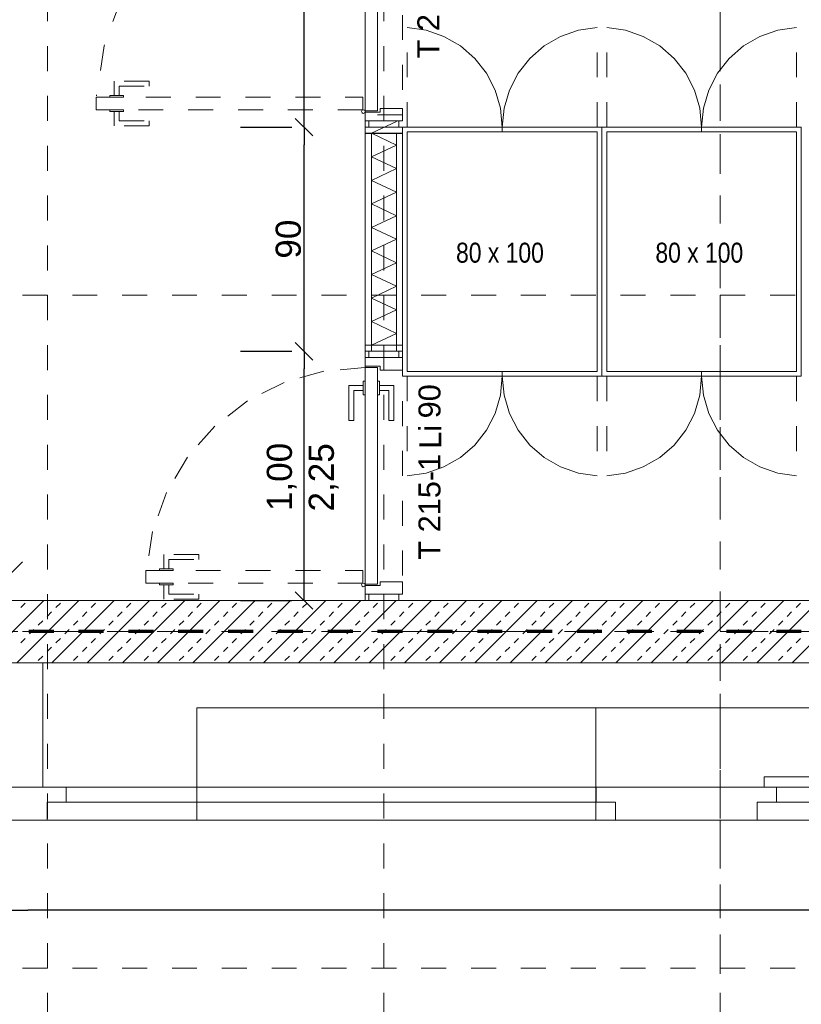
# Model space of a CAD drawing. Header units: metres. Extents: x -45.2 to 14.3, y -31.8 to 10.2.
# Tile 47 of 141: x -36.6 to -33.4, y -6.9 to -2.9. Entities that reach past the tile are written whole.
import ezdxf

# ---------------------------------------------------------------- set-up
doc = ezdxf.new("R2010")
doc.units = ezdxf.units.M
doc.header["$LTSCALE"] = 0.05
for name, pattern in [('Achsen 01', [5.291531, 3.175, -1.058062, 0.352704, -0.705764]), ('gestrichelt - 01', [2, 1, -1]), ('ISO-07 Punktiert', [0.889, 0.127, -0.762]), ('Raster 01', [2, 1, -1]), ('VW-01 Strichlinie kurz', [2, 1, -1])]:
    doc.linetypes.add(name, pattern=pattern)
doc.layers.get('0').update_dxf_attribs({"lineweight": 25})
for name, color, linetype, lineweight in [('013_Beton und Stahlbetonarbeiten-340 Innenwände', 7, 'Continuous', 18), ('027_Tischlerarbeiten-340 Innentüren', 7, 'Continuous', 9), ('031_Metallbauarbeiten-340 Innentüren _ Elemente', 7, 'Continuous', 9), ('039_Trockenbauarbeiten-000 Sturz', 7, 'ISO-07 Punktiert', 9), ('039_Trockenbauarbeiten-340 Gipskarton', 7, 'Continuous', 9), ('AV1-Brandschutzkonzept-Brandschutzkonzept', 7, 'Continuous', 5), ('AV1-Einrichtung Bemaßung', 7, 'Continuous', 9), ('Keine', 7, 'Continuous', 9)]:
    doc.layers.add(name, color=color, linetype=linetype, lineweight=lineweight)
for name, color, linetype, lineweight, true_color in [('039_Trockenbauarbeiten-340 Dämmung', 7, 'Continuous', 9, 0xc0c0c0), ('ACTES-Einrichtung Aufsicht.', 7, 'Continuous', 9, 0xa6a6a6), ('ACTES-Servertüren', 7, 'gestrichelt - 01', 9, 0xa6a6a6), ('AV1-Achsen', 1, 'Achsen 01', 18, 0xff0000), ('AV1-Einrichtung', 7, 'Continuous', 9, 0xa6a6a6), ('AV1-Raster', 7, 'Raster 01', 9, 0xa6a6a6)]:
    doc.layers.add(name, color=color, linetype=linetype, lineweight=lineweight, true_color=true_color)
doc.styles.add('Arial', font='arial.ttf')
doc.styles.add('Arial Narrow', font='ARIALN.TTF')

msp = doc.modelspace()

# ---------------------------------------------------------------- linework, layer by layer
at = {"color": 0, "linetype": 'ByBlock', "lineweight": -2}
for p, q in [((-35.42, -3.3753), (-35.42, -3.3046)), ((-35.42, -3.3753), (-35.42, -3.446)), ((-35.42, -4.275), (-35.42, -4.2043)), ((-35.42, -4.275), (-35.42, -4.3457)), ((-35.42, -5.275), (-35.42, -5.2043)), ((-36.6, -6.518), (-36.5293, -6.518))]:
    msp.add_line(p, q, dxfattribs=at)
at = {"color": 0, "linetype": 'Continuous', "lineweight": 15}
for p, q in [((-35.3846, -3.4107), (-35.4554, -3.34)), ((-35.4554, -3.34), (-35.3846, -3.4107)), ((-35.3846, -4.3104), (-35.4554, -4.2396)), ((-35.4554, -4.2396), (-35.3846, -4.3104)), ((-36.5496, -5.1203), (-36.6204, -5.191)), ((-35.3846, -5.3104), (-35.4554, -5.2396))]:
    msp.add_line(p, q, dxfattribs=at)
at = {"layer": '013_Beton und Stahlbetonarbeiten-340 Innenwände', "color": 251, "linetype": 'Continuous', "lineweight": 13, "true_color": 0x4c4c4c}
for p, q in [((-36.4649, -5.275), (-36.7149, -5.525)), ((-36.3235, -5.275), (-36.5735, -5.525)), ((-36.5574, -5.3033), (-36.5397, -5.2856)), ((-36.1821, -5.275), (-36.4321, -5.525)), ((-36.416, -5.3033), (-36.3983, -5.2856)), ((-36.0407, -5.275), (-36.2907, -5.525)), ((-36.2746, -5.3033), (-36.2569, -5.2856)), ((-35.8992, -5.275), (-36.1492, -5.525)), ((-36.1332, -5.3033), (-36.1155, -5.2856)), ((-35.7578, -5.275), (-36.0078, -5.525)), ((-35.9917, -5.3033), (-35.9741, -5.2856)), ((-35.6164, -5.275), (-35.8664, -5.525)), ((-35.8503, -5.3033), (-35.8326, -5.2856)), ((-35.475, -5.275), (-35.725, -5.525)), ((-35.7089, -5.3033), (-35.6912, -5.2856)), ((-35.3335, -5.275), (-35.5835, -5.525)), ((-35.5675, -5.3033), (-35.5498, -5.2856)), ((-35.1921, -5.275), (-35.4421, -5.525)), ((-35.426, -5.3033), (-35.4084, -5.2856)), ((-35.0507, -5.275), (-35.3007, -5.525)), ((-35.2846, -5.3033), (-35.267, -5.2856)), ((-34.9093, -5.275), (-35.1593, -5.525)), ((-35.1432, -5.3033), (-35.1255, -5.2856)), ((-34.7679, -5.275), (-35.0179, -5.525)), ((-35.0018, -5.3033), (-34.9841, -5.2856)), ((-34.6264, -5.275), (-34.8764, -5.525)), ((-34.8604, -5.3033), (-34.8427, -5.2856)), ((-34.485, -5.275), (-34.735, -5.525)), ((-34.7189, -5.3033), (-34.7013, -5.2856)), ((-34.3436, -5.275), (-34.5936, -5.525)), ((-34.5775, -5.3033), (-34.5598, -5.2856)), ((-34.2022, -5.275), (-34.4522, -5.525)), ((-34.4361, -5.3033), (-34.4184, -5.2856)), ((-34.0608, -5.275), (-34.3108, -5.525)), ((-34.2947, -5.3033), (-34.277, -5.2856)), ((-33.9193, -5.275), (-34.1693, -5.525)), ((-34.1533, -5.3033), (-34.1356, -5.2856)), ((-33.7779, -5.275), (-34.0279, -5.525)), ((-34.0118, -5.3033), (-33.9942, -5.2856)), ((-33.6365, -5.275), (-33.8865, -5.525)), ((-33.8704, -5.3033), (-33.8527, -5.2856)), ((-33.4951, -5.275), (-33.7451, -5.525)), ((-33.729, -5.3033), (-33.7113, -5.2856)), ((-33.3537, -5.275), (-33.6037, -5.525)), ((-33.5876, -5.3033), (-33.5699, -5.2856)), ((-33.2122, -5.275), (-33.4622, -5.525)), ((-33.4462, -5.3033), (-33.4285, -5.2856)), ((-36.4514, -5.3387), (-36.4337, -5.321)), ((-36.3099, -5.3387), (-36.2923, -5.321)), ((-36.1685, -5.3387), (-36.1508, -5.321)), ((-36.0271, -5.3387), (-36.0094, -5.321)), ((-35.8857, -5.3387), (-35.868, -5.321)), ((-35.7442, -5.3387), (-35.7266, -5.321)), ((-35.6028, -5.3387), (-35.5851, -5.321)), ((-35.4614, -5.3387), (-35.4437, -5.321)), ((-35.32, -5.3387), (-35.3023, -5.321)), ((-35.1786, -5.3387), (-35.1609, -5.321)), ((-35.0371, -5.3387), (-35.0195, -5.321)), ((-34.8957, -5.3387), (-34.878, -5.321)), ((-34.7543, -5.3387), (-34.7366, -5.321)), ((-34.6129, -5.3387), (-34.5952, -5.321)), ((-34.4715, -5.3387), (-34.4538, -5.321)), ((-34.33, -5.3387), (-34.3124, -5.321)), ((-34.1886, -5.3387), (-34.1709, -5.321)), ((-34.0472, -5.3387), (-34.0295, -5.321)), ((-33.9058, -5.3387), (-33.8881, -5.321)), ((-33.7643, -5.3387), (-33.7467, -5.321)), ((-33.6229, -5.3387), (-33.6052, -5.321)), ((-33.4815, -5.3387), (-33.4638, -5.321)), ((-36.4867, -5.374), (-36.469, -5.3563)), ((-36.3453, -5.374), (-36.3276, -5.3563)), ((-36.2039, -5.374), (-36.1862, -5.3563)), ((-36.0624, -5.374), (-36.0448, -5.3563)), ((-35.921, -5.374), (-35.9033, -5.3563)), ((-35.7796, -5.374), (-35.7619, -5.3563)), ((-35.6382, -5.374), (-35.6205, -5.3563)), ((-35.4968, -5.374), (-35.4791, -5.3563)), ((-35.3553, -5.374), (-35.3377, -5.3563)), ((-35.2139, -5.374), (-35.1962, -5.3563)), ((-35.0725, -5.374), (-35.0548, -5.3563)), ((-34.9311, -5.374), (-34.9134, -5.3563)), ((-34.7897, -5.374), (-34.772, -5.3563)), ((-34.6482, -5.374), (-34.6306, -5.3563)), ((-34.5068, -5.374), (-34.4891, -5.3563)), ((-34.3654, -5.374), (-34.3477, -5.3563)), ((-34.224, -5.374), (-34.2063, -5.3563)), ((-34.0825, -5.374), (-34.0649, -5.3563)), ((-33.9411, -5.374), (-33.9234, -5.3563)), ((-33.7997, -5.374), (-33.782, -5.3563)), ((-33.6583, -5.374), (-33.6406, -5.3563)), ((-33.5169, -5.374), (-33.4992, -5.3563)), ((-36.5221, -5.4094), (-36.5044, -5.3917)), ((-36.3806, -5.4094), (-36.363, -5.3917)), ((-36.2392, -5.4094), (-36.2215, -5.3917)), ((-36.0978, -5.4094), (-36.0801, -5.3917)), ((-35.9564, -5.4094), (-35.9387, -5.3917)), ((-35.815, -5.4094), (-35.7973, -5.3917)), ((-35.6735, -5.4094), (-35.6559, -5.3917)), ((-35.5321, -5.4094), (-35.5144, -5.3917)), ((-35.3907, -5.4094), (-35.373, -5.3917)), ((-35.2493, -5.4094), (-35.2316, -5.3917)), ((-35.1079, -5.4094), (-35.0902, -5.3917)), ((-34.9664, -5.4094), (-34.9488, -5.3917)), ((-34.825, -5.4094), (-34.8073, -5.3917)), ((-34.6836, -5.4094), (-34.6659, -5.3917)), ((-34.5422, -5.4094), (-34.5245, -5.3917)), ((-34.4007, -5.4094), (-34.3831, -5.3917)), ((-34.2593, -5.4094), (-34.2416, -5.3917)), ((-34.1179, -5.4094), (-34.1002, -5.3917)), ((-33.9765, -5.4094), (-33.9588, -5.3917)), ((-33.8351, -5.4094), (-33.8174, -5.3917)), ((-33.6936, -5.4094), (-33.676, -5.3917)), ((-33.5522, -5.4094), (-33.5345, -5.3917)), ((-36.5574, -5.4447), (-36.5397, -5.427)), ((-36.416, -5.4447), (-36.3983, -5.427)), ((-36.2746, -5.4447), (-36.2569, -5.427)), ((-36.1332, -5.4447), (-36.1155, -5.427)), ((-35.9917, -5.4447), (-35.9741, -5.427)), ((-35.8503, -5.4447), (-35.8326, -5.427)), ((-35.7089, -5.4447), (-35.6912, -5.427)), ((-35.5675, -5.4447), (-35.5498, -5.427)), ((-35.426, -5.4447), (-35.4084, -5.427)), ((-35.2846, -5.4447), (-35.267, -5.427)), ((-35.1432, -5.4447), (-35.1255, -5.427)), ((-35.0018, -5.4447), (-34.9841, -5.427)), ((-34.8604, -5.4447), (-34.8427, -5.427)), ((-34.7189, -5.4447), (-34.7013, -5.427)), ((-34.5775, -5.4447), (-34.5598, -5.427)), ((-34.4361, -5.4447), (-34.4184, -5.427)), ((-34.2947, -5.4447), (-34.277, -5.427)), ((-34.1533, -5.4447), (-34.1356, -5.427)), ((-34.0118, -5.4447), (-33.9942, -5.427)), ((-33.8704, -5.4447), (-33.8527, -5.427)), ((-33.729, -5.4447), (-33.7113, -5.427)), ((-33.5876, -5.4447), (-33.5699, -5.427)), ((-33.4462, -5.4447), (-33.4285, -5.427)), ((-36.4514, -5.4801), (-36.4337, -5.4624)), ((-36.3099, -5.4801), (-36.2923, -5.4624)), ((-36.1685, -5.4801), (-36.1508, -5.4624)), ((-36.0271, -5.4801), (-36.0094, -5.4624)), ((-35.8857, -5.4801), (-35.868, -5.4624)), ((-35.7442, -5.4801), (-35.7266, -5.4624)), ((-35.6028, -5.4801), (-35.5851, -5.4624)), ((-35.4614, -5.4801), (-35.4437, -5.4624)), ((-35.32, -5.4801), (-35.3023, -5.4624)), ((-35.1786, -5.4801), (-35.1609, -5.4624)), ((-35.0371, -5.4801), (-35.0195, -5.4624)), ((-34.8957, -5.4801), (-34.878, -5.4624)), ((-34.7543, -5.4801), (-34.7366, -5.4624)), ((-34.6129, -5.4801), (-34.5952, -5.4624)), ((-34.4715, -5.4801), (-34.4538, -5.4624)), ((-34.33, -5.4801), (-34.3124, -5.4624)), ((-34.1886, -5.4801), (-34.1709, -5.4624)), ((-34.0472, -5.4801), (-34.0295, -5.4624)), ((-33.9058, -5.4801), (-33.8881, -5.4624)), ((-33.7643, -5.4801), (-33.7467, -5.4624)), ((-33.6229, -5.4801), (-33.6052, -5.4624)), ((-33.4815, -5.4801), (-33.4638, -5.4624)), ((-36.4867, -5.5154), (-36.469, -5.4978)), ((-36.3453, -5.5154), (-36.3276, -5.4978)), ((-36.2039, -5.5154), (-36.1862, -5.4978)), ((-36.0624, -5.5154), (-36.0448, -5.4978)), ((-35.921, -5.5154), (-35.9033, -5.4978)), ((-35.7796, -5.5154), (-35.7619, -5.4978)), ((-35.6382, -5.5154), (-35.6205, -5.4978)), ((-35.4968, -5.5154), (-35.4791, -5.4978)), ((-35.3553, -5.5154), (-35.3377, -5.4978)), ((-35.2139, -5.5154), (-35.1962, -5.4978)), ((-35.0725, -5.5154), (-35.0548, -5.4978)), ((-34.9311, -5.5154), (-34.9134, -5.4978)), ((-34.7897, -5.5154), (-34.772, -5.4978)), ((-34.6482, -5.5154), (-34.6306, -5.4978)), ((-34.5068, -5.5154), (-34.4891, -5.4978)), ((-34.3654, -5.5154), (-34.3477, -5.4978)), ((-34.224, -5.5154), (-34.2063, -5.4978)), ((-34.0825, -5.5154), (-34.0649, -5.4978)), ((-33.9411, -5.5154), (-33.9234, -5.4978)), ((-33.7997, -5.5154), (-33.782, -5.4978)), ((-33.6583, -5.5154), (-33.6406, -5.4978)), ((-33.5169, -5.5154), (-33.4992, -5.4978))]:
    msp.add_line(p, q, dxfattribs=at)
at = {"layer": '013_Beton und Stahlbetonarbeiten-340 Innenwände'}
msp.add_lwpolyline([(-22.825, -5.275), (-22.825, -5.525), (-39.025, -5.525), (-39.025, -5.275)], close=True, dxfattribs=at)
at = {"layer": '027_Tischlerarbeiten-340 Innentüren', "color": 253, "linetype": 'gestrichelt - 01', "lineweight": 9, "true_color": 0xa6a6a6}
for points in [[(-35.1742, -2.2403), (-35.3769, -2.258), (-35.5725, -2.3137), (-35.7541, -2.4053), (-35.9152, -2.5295), (-36.0499, -2.6819), (-36.1534, -2.857), (-36.222, -3.0485), (-36.2532, -3.2495)], [(-35.1758, -4.34), (-35.3406, -4.3544), (-35.4998, -4.3997), (-35.6475, -4.4742), (-35.7785, -4.5753), (-35.8881, -4.6993), (-35.9723, -4.8417), (-36.0281, -4.9975), (-36.0535, -5.161)]]:
    msp.add_lwpolyline(points, dxfattribs=at)
at = {"layer": '027_Tischlerarbeiten-340 Innentüren'}
for points in [[(-35.175, -3.3103), (-35.175, -2.2403), (-35.125, -2.2403), (-35.125, -3.3103)], [(-35.19, -3.3128), (-35.1878, -3.3075), (-35.1825, -3.3053), (-35.1772, -3.3075), (-35.175, -3.3128), (-35.1772, -3.3181), (-35.1825, -3.3203), (-35.1878, -3.3181)], [(-35.175, -3.3153), (-35.115, -3.3153), (-35.115, -3.3003), (-35.025, -3.3003), (-35.025, -3.3503), (-35.175, -3.3503)], [(-35.04, -3.3753), (-35.16, -3.3753), (-35.16, -3.3503), (-35.04, -3.3503)], [(-35.175, -4.335), (-35.115, -4.335), (-35.115, -4.35), (-35.025, -4.35), (-35.025, -4.3), (-35.175, -4.3)], [(-35.04, -4.3), (-35.16, -4.3), (-35.16, -4.275), (-35.04, -4.275)], [(-35.175, -5.21), (-35.175, -4.34), (-35.125, -4.34), (-35.125, -5.21)], [(-35.1825, -4.4125), (-35.1825, -4.4325), (-35.22, -4.4325), (-35.22, -4.5525), (-35.24, -4.5525), (-35.24, -4.4125)], [(-35.175, -4.45), (-35.1825, -4.45), (-35.1825, -4.395), (-35.175, -4.395)], [(-35.1175, -4.45), (-35.125, -4.45), (-35.125, -4.395), (-35.1175, -4.395)], [(-35.1175, -4.4125), (-35.1175, -4.4325), (-35.08, -4.4325), (-35.08, -4.5525), (-35.06, -4.5525), (-35.06, -4.4125)], [(-35.19, -5.2125), (-35.1878, -5.2072), (-35.1825, -5.205), (-35.1772, -5.2072), (-35.175, -5.2125), (-35.1772, -5.2178), (-35.1825, -5.22), (-35.1878, -5.2178)], [(-35.175, -5.215), (-35.115, -5.215), (-35.115, -5.2), (-35.025, -5.2), (-35.025, -5.25), (-35.175, -5.25)], [(-35.04, -5.275), (-35.16, -5.275), (-35.16, -5.25), (-35.04, -5.25)]]:
    msp.add_lwpolyline(points, close=True, dxfattribs=at)
at = {"layer": '027_Tischlerarbeiten-340 Innentüren', "color": 253, "linetype": 'gestrichelt - 01', "lineweight": 9, "true_color": 0xa6a6a6}
for points in [[(-36.1825, -3.2478), (-36.1625, -3.2478), (-36.1625, -3.2103), (-36.0425, -3.2103), (-36.0425, -3.1903), (-36.1825, -3.1903)], [(-35.185, -3.3053), (-36.255, -3.3053), (-36.255, -3.2553), (-35.185, -3.2553)], [(-36.145, -3.2478), (-36.145, -3.2553), (-36.2, -3.2553), (-36.2, -3.2478)], [(-36.145, -3.3053), (-36.145, -3.3128), (-36.2, -3.3128), (-36.2, -3.3053)], [(-36.1825, -3.3128), (-36.1625, -3.3128), (-36.1625, -3.3503), (-36.0425, -3.3503), (-36.0425, -3.3703), (-36.1825, -3.3703)], [(-35.9825, -5.1475), (-35.9625, -5.1475), (-35.9625, -5.11), (-35.8425, -5.11), (-35.8425, -5.09), (-35.9825, -5.09)], [(-35.185, -5.205), (-36.055, -5.205), (-36.055, -5.155), (-35.185, -5.155)], [(-35.945, -5.1475), (-35.945, -5.155), (-36, -5.155), (-36, -5.1475)], [(-35.945, -5.205), (-35.945, -5.2125), (-36, -5.2125), (-36, -5.205)], [(-35.9825, -5.2125), (-35.9625, -5.2125), (-35.9625, -5.25), (-35.8425, -5.25), (-35.8425, -5.27), (-35.9825, -5.27)]]:
    msp.add_lwpolyline(points, close=True, dxfattribs=at)
at = {"layer": '039_Trockenbauarbeiten-000 Sturz', "linetype": 'VW-01 Strichlinie kurz'}
for points in [[(-35.175, -2.1253), (-35.025, -2.1253), (-35.025, -3.3253), (-35.175, -3.3253)], [(-35.175, -4.275), (-35.025, -4.275), (-35.025, -5.275), (-35.175, -5.275)]]:
    msp.add_lwpolyline(points, close=True, dxfattribs=at)
at = {"layer": '039_Trockenbauarbeiten-340 Dämmung'}
msp.add_lwpolyline([(-35.15, -4.25), (-35.05, -4.2028), (-35.15, -4.1556), (-35.05, -4.1083), (-35.15, -4.0611), (-35.05, -4.0139), (-35.15, -3.9667), (-35.05, -3.9194), (-35.15, -3.8722), (-35.05, -3.825), (-35.15, -3.7778), (-35.05, -3.7306), (-35.15, -3.6833), (-35.05, -3.6361), (-35.15, -3.5889), (-35.05, -3.5417), (-35.15, -3.4945), (-35.05, -3.4472), (-35.15, -3.4), (-35.05, -3.3528), (-35.0553, -3.3503)], dxfattribs=at)
msp.add_lwpolyline([(-35.15, -3.4), (-35.15, -4.275), (-35.05, -4.275), (-35.05, -3.4)], close=True, dxfattribs=at)
at = {"layer": '039_Trockenbauarbeiten-340 Gipskarton'}
for points in [[(-35.025, -3.3753), (-35.175, -3.3753), (-35.175, -3.4003), (-35.025, -3.4003)], [(-35.15, -4.275), (-35.15, -3.4), (-35.175, -3.4), (-35.175, -4.275)], [(-35.05, -3.4), (-35.05, -4.275), (-35.025, -4.275), (-35.025, -3.4)], [(-35.025, -4.25), (-35.175, -4.25), (-35.175, -4.275), (-35.025, -4.275)]]:
    msp.add_lwpolyline(points, close=True, dxfattribs=at)
at = {"layer": 'ACTES-Einrichtung Aufsicht.', "color": 251, "true_color": 0x555555}
for points in [[(-36.6, -5.525), (-36.4679, -5.525), (-36.4679, -6.0241), (-36.6, -6.0241)], [(-36.6, -6.0241), (-25.5, -6.0241), (-25.5, -6.1562), (-36.6, -6.1562)]]:
    msp.add_lwpolyline(points, close=True, dxfattribs=at)
at = {"layer": 'ACTES-Einrichtung Aufsicht.'}
for points in [[(-35.85, -5.7062), (-34.25, -5.7062), (-34.25, -6.1562), (-35.85, -6.1562)], [(-35.85, -6.1562), (-34.25, -6.1562), (-34.25, -5.7062), (-35.85, -5.7062)], [(-34.25, -5.7062), (-32.65, -5.7062), (-32.65, -6.1562), (-34.25, -6.1562)], [(-34.25, -6.0241), (-32.65, -6.0241), (-32.65, -5.7062), (-34.25, -5.7062)], [(-33.5735, -5.9825), (-28.5819, -5.9825), (-28.5819, -6.0241), (-33.5735, -6.0241)], [(-36.3743, -6.0241), (-34.2482, -6.0241), (-34.2482, -6.084), (-36.3743, -6.084)], [(-33.5242, -6.0241), (-32.4169, -6.0241), (-32.4169, -6.084), (-33.5242, -6.084)], [(-36.4515, -6.084), (-34.1708, -6.084), (-34.1708, -6.1562), (-36.4515, -6.1562)], [(-33.6015, -6.084), (-32.3396, -6.084), (-32.3396, -6.1562), (-33.6015, -6.1562)]]:
    msp.add_lwpolyline(points, close=True, dxfattribs=at)
at = {"layer": 'ACTES-Servertüren', "color": 253, "linetype": 'gestrichelt - 01', "lineweight": 9, "true_color": 0xa6a6a6}
for p, q in [((-35.006, -3.3753), (-35.006, -2.9753)), ((-34.244, -3.3753), (-34.244, -2.9753)), ((-34.206, -3.3753), (-34.206, -2.9753)), ((-33.444, -3.3753), (-33.444, -2.9753)), ((-35.006, -4.3753), (-35.006, -4.7753)), ((-34.244, -4.3753), (-34.244, -4.7753)), ((-34.206, -4.3753), (-34.206, -4.7753)), ((-33.444, -4.3753), (-33.444, -4.7753))]:
    msp.add_line(p, q, dxfattribs=at)
for points in [[(-34.625, -3.3753), (-34.6322, -3.2996), (-34.6537, -3.2266), (-34.6885, -3.159), (-34.7355, -3.0993), (-34.793, -3.0495), (-34.8589, -3.0114), (-34.9307, -2.9866), (-35.006, -2.9758)], [(-34.244, -2.9758), (-34.3193, -2.9866), (-34.3911, -3.0114), (-34.457, -3.0495), (-34.5145, -3.0993), (-34.5615, -3.159), (-34.5963, -3.2266), (-34.6178, -3.2996), (-34.625, -3.3753)], [(-33.825, -3.3753), (-33.8322, -3.2996), (-33.8537, -3.2266), (-33.8885, -3.159), (-33.9355, -3.0993), (-33.993, -3.0495), (-34.0589, -3.0114), (-34.1307, -2.9866), (-34.206, -2.9758)], [(-33.444, -2.9758), (-33.5193, -2.9866), (-33.5911, -3.0114), (-33.657, -3.0495), (-33.7145, -3.0993), (-33.7615, -3.159), (-33.7963, -3.2266), (-33.8178, -3.2996), (-33.825, -3.3753)], [(-35.006, -4.7749), (-34.9307, -4.764), (-34.8589, -4.7392), (-34.793, -4.7012), (-34.7355, -4.6514), (-34.6885, -4.5916), (-34.6537, -4.524), (-34.6322, -4.451), (-34.625, -4.3753)], [(-34.625, -4.3753), (-34.6178, -4.451), (-34.5963, -4.524), (-34.5615, -4.5916), (-34.5145, -4.6514), (-34.457, -4.7012), (-34.3911, -4.7392), (-34.3193, -4.764), (-34.244, -4.7749)], [(-34.206, -4.7749), (-34.1307, -4.764), (-34.0589, -4.7392), (-33.993, -4.7012), (-33.9355, -4.6514), (-33.8885, -4.5916), (-33.8537, -4.524), (-33.8322, -4.451), (-33.825, -4.3753)], [(-33.825, -4.3753), (-33.8178, -4.451), (-33.7963, -4.524), (-33.7615, -4.5916), (-33.7145, -4.6514), (-33.657, -4.7012), (-33.5911, -4.7392), (-33.5193, -4.764), (-33.444, -4.7749)]]:
    msp.add_lwpolyline(points, dxfattribs=at)
at = {"layer": 'AV1-Achsen'}
for p, q in [((-33.75, -26.5), (-33.75, 4.9)), ((-43.35, -5.4), (4.2, -5.4))]:
    msp.add_line(p, q, dxfattribs=at)
at = {"layer": 'AV1-Brandschutzkonzept-Brandschutzkonzept', "color": 40, "linetype": 'gestrichelt - 01', "lineweight": 70, "true_color": 0xffc000}
msp.add_line((-22.825, -5.4), (-39.15, -5.4), dxfattribs=at)
at = {"layer": 'AV1-Einrichtung'}
for p, q in [((-34.625, -3.3943), (-34.625, -3.3753)), ((-33.825, -3.3943), (-33.825, -3.3753)), ((-34.625, -4.3753), (-34.625, -4.3563)), ((-33.825, -4.3753), (-33.825, -4.3563))]:
    msp.add_line(p, q, dxfattribs=at)
for points in [[(-35.025, -3.3753), (-34.225, -3.3753), (-34.225, -4.3753), (-35.025, -4.3753)], [(-35.006, -3.3943), (-34.244, -3.3943), (-34.244, -4.3563), (-35.006, -4.3563)], [(-34.225, -3.3753), (-33.425, -3.3753), (-33.425, -4.3753), (-34.225, -4.3753)], [(-34.206, -3.3943), (-33.444, -3.3943), (-33.444, -4.3563), (-34.206, -4.3563)]]:
    msp.add_lwpolyline(points, close=True, dxfattribs=at)
at = {"layer": 'AV1-Einrichtung Bemaßung', "color": 0, "lineweight": -2}
for p, q in [((-35.42, -3.3046), (-35.42, -2.246)), ((-35.675, -3.3753), (-35.47, -3.3753)), ((-35.675, -3.3753), (-35.47, -3.3753)), ((-35.42, -4.2043), (-35.42, -3.446)), ((-35.675, -4.275), (-35.47, -4.275)), ((-35.675, -4.275), (-35.47, -4.275)), ((-35.42, -5.2043), (-35.42, -4.3457)), ((-35.675, -5.275), (-35.47, -5.275)), ((-25.5707, -6.518), (-36.5293, -6.518))]:
    msp.add_line(p, q, dxfattribs=at)
at = {"layer": 'AV1-Raster'}
for p, q in [((-36.45, -22.95), (-36.45, 1.35)), ((-35.1, -22.95), (-35.1, 1.35)), ((-33.75, -22.95), (-33.75, 1.35)), ((1.35, -4.05), (-40.5, -4.05)), ((1.35, -5.4), (-40.5, -5.4)), ((1.35, -6.75), (-40.5, -6.75))]:
    msp.add_line(p, q, dxfattribs=at)
at = {"layer": 'Defpoints', "color": 0, "lineweight": 0}
for p, q in [((-35.42, -3.3753), (-35.42, -3.3753)), ((-35.175, -3.3753), (-35.175, -3.3753)), ((-35.175, -3.3753), (-35.175, -3.3753)), ((-35.42, -4.275), (-35.42, -4.275)), ((-35.175, -4.275), (-35.175, -4.275)), ((-35.175, -4.275), (-35.175, -4.275)), ((-35.175, -5.275), (-35.175, -5.275))]:
    msp.add_line(p, q, dxfattribs=at)
at = {"layer": 'Keine', "color": 8, "linetype": 'Continuous', "lineweight": 13, "true_color": 0x808080}
for points in [[(-39.025, -2.1753), (-35.175, -2.1753), (-35.175, -5.275), (-39.025, -5.275)], [(-39.025, -5.525), (-23.075, -5.525), (-23.075, -21.475), (-39.025, -21.475)]]:
    msp.add_lwpolyline(points, close=True, dxfattribs=at)

# ---------------------------------------------------------------- texts
at = {"layer": '031_Metallbauarbeiten-340 Innentüren _ Elemente', "char_height": 0.08826, "attachment_point": 7, "rotation": 90, "style": 'Arial'}
for s, insert in [('T 215-2', (-34.8761, -3.0996)), ('90', (-34.8716, -4.5441)), ('Li', (-34.8701, -4.6665)), ('T 215-1', (-34.8716, -5.1111))]:
    msp.add_mtext(s, dxfattribs=dict(at, insert=insert))
at = {"layer": 'AV1-Einrichtung', "char_height": 0.08015, "attachment_point": 7, "style": 'Arial Narrow'}
for insert in [(-34.8104, -3.9203), (-34.0104, -3.9203)]:
    msp.add_mtext('80 x 100', dxfattribs=dict(at, insert=insert))
at = {"layer": 'AV1-Einrichtung Bemaßung', "color": 0, "char_height": 0.10087, "attachment_point": 7, "rotation": 90, "style": 'Arial'}
for s, insert in [('90', (-35.4319, -3.9031)), ('1,00', (-35.4502, -4.9164))]:
    msp.add_mtext(s, dxfattribs=dict(at, insert=insert))
at = {"layer": 'AV1-Einrichtung Bemaßung', "insert": (-35.2819, -4.9179), "char_height": 0.10087, "attachment_point": 7, "rotation": 90, "style": 'Arial'}
msp.add_mtext('2,25', dxfattribs=at)

doc.saveas('drawing.dxf')
